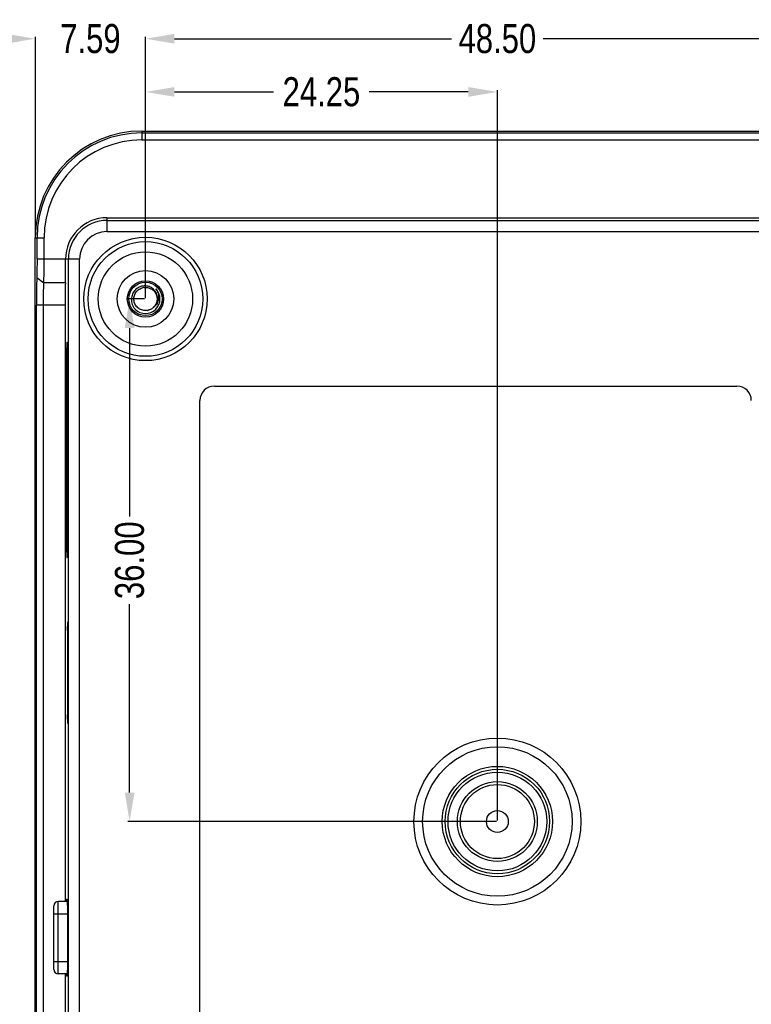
# Model space of a CAD drawing. Header units: inches. Extents: x 305 to 542, y -189 to -15.
# Tile 6 of 7: x 462 to 512, y -109 to -41. Entities that reach past the tile are written whole.
import ezdxf

# ---------------------------------------------------------------- set-up
doc = ezdxf.new("R2010")
doc.units = ezdxf.units.IN
doc.header["$LTSCALE"] = 1.21
doc.header["$MEASUREMENT"] = 0
doc.header["$PDMODE"] = 3
doc.header["$PDSIZE"] = 0.3125
doc.layers.get('0').update_dxf_attribs({"linetype": 'CONTINUOUS'})
doc.layers.get('Defpoints').update_dxf_attribs({"linetype": 'CONTINUOUS'})
doc.layers.add('DIM', color=3, linetype='CONTINUOUS')
doc.styles.get("Standard").update_dxf_attribs({"font": 'txt', "width": 0.8})
doc.dimstyles.get("Standard").update_dxf_attribs({"dimtxt": 0.15625, "dimasz": 0.1875, "dimexe": 0.125, "dimexo": 0.0625, "dimgap": 0.09, "dimtad": 0, "dimtih": 1, "dimtoh": 1, "dimzin": 4, "dimdsep": 46, "dimtxsty": 'Standard', "dimblk": '_FILLED', "dimblk1": '_FILLED', "dimblk2": '_FILLED', "dimcen": 0.09, "dimazin": 1, "dimtp": 0.01, "dimtm": 0.01, "dimtfac": 1, "dimtofl": 0, "dimtmove": 0, "dimatfit": 3, "dimldrblk": '_FILLED', "dimfxl": 1, "dimtolj": 1, "dimtzin": 4, "dimarcsym": 0})

# ---------------------------------------------------------------- blocks, each defined once
blk = doc.blocks.new('_FILLED')
at = {"color": 0, "linetype": 'ByBlock'}
blk.add_solid([(0, 0), (-1, 0.167), (-1, -0.167)], dxfattribs=at)
blk = doc.blocks.new('*D40')
at = {"layer": 'Defpoints', "color": 0}
for p in [(519.246, -42.241), (470.745, -60.169), (519.246, -60.17)]:
    blk.add_point(p, dxfattribs=at)
at = {"layer": 'DIM', "color": 0, "lineweight": -2}
for p, q in [((470.745, -60.106), (470.745, -42.116)), ((472.745, -42.241), (491.839, -42.241)), ((517.246, -42.241), (498.152, -42.241)), ((519.246, -60.108), (519.246, -42.116))]:
    blk.add_line(p, q, dxfattribs=at)
at = {"layer": 'DIM', "color": 0, "lineweight": -2, "xscale": 2, "yscale": 2, "zscale": 2, "rotation": 180}
blk.add_blockref('_FILLED', (470.745, -42.241), dxfattribs=at)
at = {"layer": 'DIM', "color": 0, "lineweight": -2, "xscale": 2, "yscale": 2, "zscale": 2}
blk.add_blockref('_FILLED', (519.246, -42.241), dxfattribs=at)
at = {"layer": 'DIM', "color": 0, "insert": (494.996, -42.241), "char_height": 2, "attachment_point": 5}
blk.add_mtext('\\A1;48.50', dxfattribs=at)
blk = doc.blocks.new('*D42')
at = {"layer": 'Defpoints', "color": 0}
for p in [(463.158, -42.241), (463.158, -55.949), (470.746, -60.17)]:
    blk.add_point(p, dxfattribs=at)
at = {"layer": 'DIM', "color": 0, "lineweight": -2}
for p, q in [((461.158, -42.241), (459.158, -42.241)), ((463.158, -55.886), (463.158, -42.116)), ((470.746, -60.108), (470.746, -42.116)), ((472.746, -42.241), (474.746, -42.241))]:
    blk.add_line(p, q, dxfattribs=at)
at = {"layer": 'DIM', "color": 0, "lineweight": -2, "xscale": 2, "yscale": 2, "zscale": 2}
blk.add_blockref('_FILLED', (463.158, -42.241), dxfattribs=at)
at = {"layer": 'DIM', "color": 0, "lineweight": -2, "xscale": 2, "yscale": 2, "zscale": 2, "rotation": 180}
blk.add_blockref('_FILLED', (470.746, -42.241), dxfattribs=at)
at = {"layer": 'DIM', "color": 0, "insert": (466.952, -42.241), "char_height": 2, "attachment_point": 5}
blk.add_mtext('\\A1;7.59', dxfattribs=at)
blk = doc.blocks.new('*D56')
at = {"layer": 'Defpoints', "color": 0}
for p in [(469.655, -60.17), (470.746, -60.17), (494.995, -96.168)]:
    blk.add_point(p, dxfattribs=at)
at = {"layer": 'DIM', "color": 0, "lineweight": -2}
for p, q in [((470.683, -60.17), (469.53, -60.17)), ((469.655, -62.17), (469.655, -75.146)), ((469.655, -94.168), (469.655, -81.192)), ((494.933, -96.168), (469.53, -96.168))]:
    blk.add_line(p, q, dxfattribs=at)
at = {"layer": 'DIM', "color": 0, "lineweight": -2, "xscale": 2, "yscale": 2, "zscale": 2}
for p, rotation in [((469.655, -60.17), 90), ((469.655, -96.168), 270)]:
    blk.add_blockref('_FILLED', p, dxfattribs=dict(at, rotation=rotation))
at = {"layer": 'DIM', "color": 0, "insert": (469.655, -78.169), "char_height": 2, "attachment_point": 5, "rotation": 90}
blk.add_mtext('\\A1;36.00', dxfattribs=at)
blk = doc.blocks.new('*D57')
at = {"layer": 'Defpoints', "color": 0}
for p in [(470.745, -45.904), (470.745, -60.168), (494.995, -96.168)]:
    blk.add_point(p, dxfattribs=at)
at = {"layer": 'DIM', "color": 0, "lineweight": -2}
for p, q in [((470.745, -60.106), (470.745, -45.779)), ((472.745, -45.904), (479.58, -45.904)), ((492.995, -45.904), (486.16, -45.904)), ((494.995, -96.106), (494.995, -45.779))]:
    blk.add_line(p, q, dxfattribs=at)
at = {"layer": 'DIM', "color": 0, "lineweight": -2, "xscale": 2, "yscale": 2, "zscale": 2, "rotation": 180}
blk.add_blockref('_FILLED', (470.745, -45.904), dxfattribs=at)
at = {"layer": 'DIM', "color": 0, "lineweight": -2, "xscale": 2, "yscale": 2, "zscale": 2}
blk.add_blockref('_FILLED', (494.995, -45.904), dxfattribs=at)
at = {"layer": 'DIM', "color": 0, "insert": (482.87, -45.904), "char_height": 2, "attachment_point": 5}
blk.add_mtext('\\A1;24.25', dxfattribs=at)

msp = doc.modelspace()

# ---------------------------------------------------------------- linework, layer by layer
at = {"color": 7, "linetype": 'Continuous'}
for p, q in [((470.495, -48.602), (470.495, -49.214)), ((470.495, -48.602), (519.495, -48.602)), ((470.495, -48.727), (519.495, -48.727)), ((470.495, -49.214), (519.495, -49.214)), ((468.095, -54.568), (468.095, -55.53)), ((468.095, -54.568), (521.895, -54.568)), ((468.095, -54.761), (521.895, -54.761)), ((468.095, -55.53), (521.895, -55.53)), ((463.149, -136.388), (463.149, -55.948)), ((463.149, -55.948), (463.761, -55.948)), ((463.274, -57.418), (463.274, -55.948)), ((463.761, -57.418), (463.761, -55.948)), ((465.245, -57.418), (463.274, -57.418)), ((465.438, -57.418), (465.245, -57.418)), ((465.438, -134.918), (465.438, -57.418)), ((466.207, -57.418), (465.438, -57.418)), ((466.207, -134.918), (466.207, -57.418)), ((463.259, -58.688), (463.745, -59.063)), ((465.225, -59.063), (463.745, -59.063)), ((463.235, -131.732), (463.235, -60.605)), ((465.206, -60.605), (463.235, -60.605)), ((463.722, -131.732), (463.722, -60.605)), ((465.206, -60.605), (465.206, -101.668)), ((465.304, -64.568), (465.304, -76.569)), ((465.378, -64.568), (465.304, -64.568)), ((465.378, -76.569), (465.378, -64.568)), ((475.495, -66.168), (511.495, -66.168)), ((474.495, -125.168), (474.495, -67.168)), ((465.304, -76.568), (465.378, -76.568)), ((465.383, -83.018), (465.383, -88.818)), ((465.414, -83.018), (465.383, -83.018)), ((465.414, -83.018), (465.414, -83.298)), ((465.425, -87.518), (465.425, -84.318)), ((465.383, -88.818), (465.414, -88.818)), ((465.414, -88.538), (465.414, -88.818)), ((464.735, -106.668), (464.735, -101.668)), ((465.354, -101.668), (464.735, -101.668)), ((465.307, -101.518), (465.341, -101.518)), ((464.435, -106.368), (464.435, -101.968)), ((464.435, -102.518), (465.367, -102.518)), ((465.367, -102.518), (465.367, -105.818)), ((464.435, -105.818), (465.367, -105.818)), ((465.354, -106.668), (464.735, -106.668)), ((465.206, -106.668), (465.206, -110.168)), ((465.299, -106.769), (465.293, -106.677)), ((465.307, -106.818), (465.299, -106.769)), ((465.341, -106.818), (465.307, -106.818))]:
    msp.add_line(p, q, dxfattribs=at)
for centre, radius in [((470.745, -60.168), 4.25), ((470.745, -60.168), 3.95), ((470.745, -60.168), 3.25), ((470.745, -60.168), 1.95), ((470.745, -60.168), 1.25), ((470.745, -60.168), 1.15), ((494.995, -96.168), 5.75), ((494.995, -96.168), 5.15), ((494.995, -96.168), 3.8), ((494.995, -96.168), 3.6), ((494.995, -96.168), 3.4), ((494.995, -96.168), 2.75), ((494.995, -96.168), 2.55), ((494.995, -96.168), 0.75)]:
    msp.add_circle(centre, radius, dxfattribs=at)
for centre, radius, start, end in [((470.495, -55.948), 7.346, 90, 180), ((470.495, -55.948), 7.221, 90, 180), ((470.495, -55.948), 6.734, 90, 180), ((468.095, -57.418), 2.85, 90, 179.998), ((468.095, -57.418), 2.658, 90, 180), ((468.095, -57.418), 1.888, 90, 180), ((470.745, -60.168), 1, 225, 45), ((470.745, -60.168), 0.799, 97.04103, 100.91431), ((470.746, -60.17), 0.799, 278.97571, 282.85355), ((475.495, -67.168), 1, 90, 180), ((511.495, -67.168), 1, 0, 90), ((464.735, -101.968), 0.3, 90, 180), ((464.735, -106.368), 0.3, 180, 270)]:
    msp.add_arc(centre, radius, start, end, dxfattribs=at)
for centre, major_axis, start_param, end_param in [((465.258, -60.605), (0, 2), 0.690916, 1.570796), ((465.427, -83.298), (0, 0.5), -4.712389, -3.964805), ((465.398, -84.318), (0, 1), -1.570796, -0.823212), ((465.398, -87.518), (0, 1), -2.318381, -1.570796), ((465.427, -88.538), (0, 0.5), 0.823212, 1.570796)]:
    msp.add_ellipse(centre, major_axis=major_axis, ratio=0.026186, start_param=start_param, end_param=end_param, dxfattribs=at)
for points, knots in [([(463.274, -57.418), (463.274, -57.538), (463.273, -57.961), (463.268, -58.385), (463.259, -58.688)], [0, 0, 0, 0, 0.28302, 1, 1, 1, 1]), ([(463.745, -59.063), (463.748, -58.951), (463.758, -58.403), (463.761, -57.854), (463.761, -57.418)], [0, 0, 0, 0, 0.204536, 1, 1, 1, 1]), ([(465.225, -59.063), (465.233, -58.818), (465.242, -58.27), (465.245, -57.721), (465.245, -57.418)], [0, 0, 0, 0, 0.447396, 1, 1, 1, 1]), ([(463.259, -58.688), (463.249, -58.974), (463.238, -59.613), (463.235, -60.252), (463.235, -60.605)], [0, 0, 0, 0, 0.447396, 1, 1, 1, 1]), ([(463.722, -60.605), (463.722, -60.321), (463.725, -59.807), (463.736, -59.293), (463.745, -59.063)], [0, 0, 0, 0, 0.552594, 1, 1, 1, 1]), ([(470.029, -59.564), (469.954, -59.645), (469.832, -59.836), (469.783, -60.058), (469.779, -60.168)], [0, 0, 0, 0, 0.499954, 1, 1, 1, 1]), ([(470.87, -60.958), (470.819, -60.967), (470.715, -60.973), (470.56, -60.952), (470.413, -60.901), (470.277, -60.823), (470.16, -60.721), (470.064, -60.597), (469.994, -60.458), (469.952, -60.307), (469.94, -60.152), (469.959, -59.997), (470.007, -59.848), (470.082, -59.712), (470.183, -59.592), (470.305, -59.494), (470.443, -59.422), (470.543, -59.393), (470.594, -59.383)], [0, 0, 0, 0, 0.062524, 0.125017, 0.187517, 0.250016, 0.312515, 0.375014, 0.437512, 0.500011, 0.562509, 0.625008, 0.687506, 0.750005, 0.812504, 0.875002, 0.937501, 1, 1, 1, 1]), ([(471.311, -60.734), (471.354, -60.695), (471.433, -60.607), (471.519, -60.453), (471.571, -60.285), (471.586, -60.109), (471.564, -59.934), (471.506, -59.768), (471.416, -59.616), (471.297, -59.486), (471.154, -59.383), (470.994, -59.31), (470.822, -59.269), (470.646, -59.263), (470.472, -59.291), (470.307, -59.352), (470.156, -59.443), (470.069, -59.521), (470.029, -59.564)], [0, 0, 0, 0, 0.062476, 0.124951, 0.187434, 0.24992, 0.31241, 0.374903, 0.437399, 0.499899, 0.562402, 0.624908, 0.687417, 0.749928, 0.812442, 0.874959, 0.937478, 1, 1, 1, 1]), ([(470.647, -59.374), (470.728, -59.364), (470.895, -59.369), (471.131, -59.453), (471.33, -59.604), (471.474, -59.808), (471.549, -60.047), (471.548, -60.297), (471.471, -60.534), (471.374, -60.67), (471.316, -60.729)], [0, 0, 0, 0, 0.125, 0.25, 0.375, 0.5, 0.625, 0.75, 0.875, 1, 1, 1, 1]), ([(471.452, -59.461), (471.489, -59.508), (471.553, -59.609), (471.62, -59.776), (471.655, -59.952), (471.656, -60.131), (471.62, -60.307), (471.55, -60.472), (471.447, -60.618), (471.359, -60.699), (471.311, -60.734)], [0, 0, 0, 0, 0.125239, 0.250419, 0.375543, 0.5006, 0.625583, 0.750487, 0.875289, 1, 1, 1, 1]), ([(469.779, -60.168), (469.776, -60.233), (469.783, -60.362), (469.832, -60.55), (469.917, -60.725), (469.995, -60.828), (470.038, -60.875)], [0, 0, 0, 0, 0.249991, 0.499982, 0.74998, 1, 1, 1, 1]), ([(465.342, -63.155), (465.341, -63.154), (465.337, -63.16), (465.337, -63.166), (465.333, -63.184), (465.331, -63.212), (465.325, -63.28), (465.32, -63.396), (465.315, -63.569), (465.31, -63.782), (465.307, -64.026), (465.305, -64.291), (465.304, -64.474), (465.304, -64.568)], [0, 0, 0, 0, 0.003529, 0.008611, 0.016096, 0.038282, 0.070005, 0.160722, 0.28474, 0.437067, 0.611751, 0.802122, 1, 1, 1, 1]), ([(465.378, -64.568), (465.378, -64.477), (465.378, -64.3), (465.376, -64.042), (465.373, -63.804), (465.368, -63.594), (465.364, -63.441), (465.359, -63.338), (465.356, -63.277), (465.353, -63.229), (465.35, -63.193), (465.346, -63.17), (465.345, -63.158), (465.342, -63.155)], [0, 0, 0, 0, 0.191642, 0.376528, 0.547157, 0.69743, 0.821889, 0.872895, 0.915806, 0.950225, 0.975803, 0.992385, 1, 1, 1, 1]), ([(465.304, -76.569), (465.304, -76.662), (465.305, -76.845), (465.307, -77.111), (465.31, -77.355), (465.315, -77.567), (465.32, -77.741), (465.325, -77.856), (465.331, -77.925), (465.333, -77.953), (465.337, -77.97), (465.337, -77.976), (465.341, -77.982), (465.342, -77.981)], [0, 0, 0, 0, 0.197878, 0.388249, 0.562933, 0.71526, 0.839278, 0.929995, 0.961718, 0.983904, 0.991389, 0.996471, 1, 1, 1, 1]), ([(465.342, -77.981), (465.345, -77.979), (465.346, -77.966), (465.35, -77.944), (465.353, -77.907), (465.356, -77.859), (465.359, -77.799), (465.364, -77.696), (465.368, -77.543), (465.373, -77.333), (465.376, -77.094), (465.378, -76.837), (465.378, -76.659), (465.378, -76.569)], [0, 0, 0, 0, 0.007615, 0.024197, 0.049775, 0.084194, 0.127105, 0.178111, 0.30257, 0.452843, 0.623472, 0.808358, 1, 1, 1, 1]), ([(465.383, -83.018), (465.383, -82.979), (465.383, -82.903), (465.384, -82.792), (465.385, -82.689), (465.387, -82.599), (465.389, -82.526), (465.391, -82.476), (465.394, -82.446), (465.395, -82.431), (465.396, -82.424), (465.397, -82.418), (465.398, -82.418)], [0, 0, 0, 0, 0.194468, 0.38225, 0.555005, 0.706304, 0.830468, 0.922927, 0.955992, 0.979901, 0.994523, 1, 1, 1, 1]), ([(465.398, -82.418), (465.399, -82.418), (465.4, -82.424), (465.402, -82.431), (465.403, -82.446), (465.405, -82.476), (465.407, -82.526), (465.41, -82.599), (465.412, -82.689), (465.413, -82.792), (465.414, -82.903), (465.414, -82.979), (465.414, -83.018)], [0, 0, 0, 0, 0.005477, 0.020099, 0.044008, 0.077073, 0.169532, 0.293696, 0.444995, 0.61775, 0.805532, 1, 1, 1, 1]), ([(465.398, -89.418), (465.397, -89.418), (465.396, -89.413), (465.395, -89.406), (465.394, -89.39), (465.391, -89.361), (465.389, -89.311), (465.387, -89.237), (465.385, -89.147), (465.384, -89.045), (465.383, -88.934), (465.383, -88.857), (465.383, -88.818)], [0, 0, 0, 0, 0.005477, 0.020099, 0.044008, 0.077073, 0.169532, 0.293696, 0.444995, 0.61775, 0.805532, 1, 1, 1, 1]), ([(465.414, -88.818), (465.414, -88.857), (465.414, -88.934), (465.413, -89.045), (465.412, -89.147), (465.41, -89.237), (465.407, -89.311), (465.405, -89.361), (465.403, -89.39), (465.402, -89.406), (465.4, -89.413), (465.399, -89.418), (465.398, -89.418)], [0, 0, 0, 0, 0.194468, 0.38225, 0.555005, 0.706304, 0.830468, 0.922927, 0.955992, 0.979901, 0.994523, 1, 1, 1, 1]), ([(465.293, -101.66), (465.294, -101.639), (465.296, -101.604), (465.299, -101.564), (465.301, -101.54), (465.303, -101.528), (465.304, -101.522), (465.306, -101.518), (465.307, -101.518)], [0, 0, 0, 0, 0.428307, 0.740344, 0.850887, 0.930722, 0.979864, 1, 1, 1, 1]), ([(465.341, -101.518), (465.343, -101.518), (465.344, -101.528), (465.347, -101.54), (465.349, -101.565), (465.351, -101.597), (465.353, -101.639), (465.356, -101.711), (465.36, -101.82), (465.363, -101.97), (465.365, -102.14), (465.367, -102.326), (465.367, -102.453), (465.367, -102.518)], [0, 0, 0, 0, 0.00546, 0.020056, 0.043964, 0.077063, 0.119025, 0.169431, 0.293706, 0.44503, 0.61769, 0.805285, 1, 1, 1, 1]), ([(465.367, -105.818), (465.367, -105.883), (465.367, -106.011), (465.365, -106.196), (465.363, -106.367), (465.36, -106.516), (465.356, -106.625), (465.353, -106.697), (465.351, -106.739), (465.349, -106.772), (465.347, -106.797), (465.344, -106.809), (465.343, -106.818), (465.341, -106.818)], [0, 0, 0, 0, 0.194715, 0.38231, 0.55497, 0.706294, 0.830569, 0.880975, 0.922937, 0.956036, 0.979944, 0.99454, 1, 1, 1, 1])]:
    msp.add_open_spline(points, degree=3, knots=knots, dxfattribs=at)
msp.add_open_spline([(471.311, -60.734), (471.258, -60.787), (471.137, -60.878), (470.996, -60.932), (470.923, -60.948)], degree=3, dxfattribs=at)

# ---------------------------------------------------------------- dimensions: what is measured, and where the dimension line sits
at = {"layer": 'DIM'}
for base, p1, p2, picture, middle in [((463.158, -42.241), (470.746, -60.17), (463.158, -55.949), '*D42', (466.952, -42.241)), ((519.246, -42.241), (470.745, -60.169), (519.246, -60.17), '*D40', (494.996, -42.241)), ((470.745, -45.904), (494.995, -96.168), (470.745, -60.168), '*D57', (482.87, -45.904))]:
    dim = msp.add_linear_dim(base=base, p1=p1, p2=p2, dimstyle='Standard', override={"dimtxt": 2, "dimasz": 2, "dimtih": 0, "dimtoh": 0, "dimzin": 0, "dimcen": 0.198, "dimadec": 0, "dimazin": 0, "dimtp": 0, "dimtm": 0, "dimtdec": 4, "dimtzin": 0}, dxfattribs=at)
    dim.commit()
    dim.dimension.update_dxf_attribs({"geometry": picture, "text_midpoint": middle})
dim = msp.add_linear_dim(base=(469.655, -60.17), p1=(494.995, -96.168), p2=(470.746, -60.17), angle=90, dimstyle='Standard', override={"dimtxt": 2, "dimasz": 2, "dimtih": 0, "dimtoh": 0, "dimzin": 0, "dimcen": 0.198, "dimadec": 0, "dimazin": 0, "dimtp": 0, "dimtm": 0, "dimtdec": 4, "dimtzin": 0}, dxfattribs=at)
dim.commit()
dim.dimension.update_dxf_attribs({"geometry": '*D56', "text_midpoint": (469.655, -78.169)})

doc.saveas('drawing.dxf')
